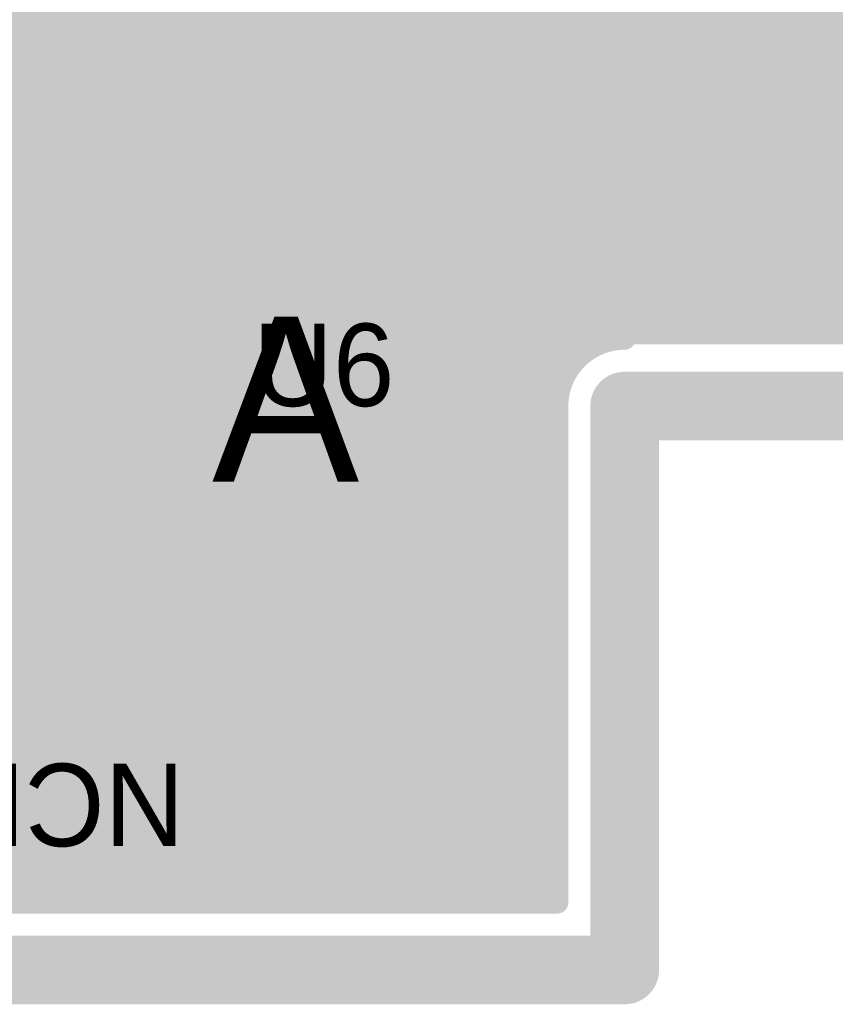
# Model space of a CAD drawing. Extents: x 7.17 to 14.1, y 4 to 11.75.
# Tile 132 of 219: x 10.89 to 11.19, y 5.81 to 6.17. Entities that reach past the tile are written whole.
import ezdxf

# ---------------------------------------------------------------- set-up
doc = ezdxf.new("R2010")
doc.units = 0
doc.layers.get('0').update_dxf_attribs({"linetype": 'CONTINUOUS'})
for name, color, linetype in [('BOTTOMLAYER', 5, 'CONTINUOUS'), ('KEEPOUTLAYER', 6, 'CONTINUOUS'), ('MECHANICAL1', 6, 'CONTINUOUS'), ('MECHANICAL3', 76, 'CONTINUOUS'), ('MECHANICAL5', 56, 'CONTINUOUS'), ('MULTILAYER', 9, 'CONTINUOUS'), ('TOPLAYER', 1, 'CONTINUOUS'), ('TOPOVERLAY', 2, 'CONTINUOUS'), ('TOPPASTE', 8, 'CONTINUOUS'), ('TOPSOLDER', 216, 'CONTINUOUS')]:
    doc.layers.add(name, color=color, linetype=linetype)

# ---------------------------------------------------------------- blocks, each defined once
blk = doc.blocks.new('SOT223_REG_3')
at = {"layer": 'MECHANICAL1', "const_width": 0.01}
for points in [[(-0.04, 0.03), (-0.04, 0.165)], [(0.035, 0.165), (-0.04, 0.165)], [(0.22, 0.03), (-0.04, 0.03)], [(-0.015, 0.03), (-0.015, -0.025)]]:
    blk.add_lwpolyline(points, dxfattribs=at)
at = {"layer": 'MECHANICAL1', "const_width": 0.005}
for points in [[(-0.0425, 0.165, 1), (-0.0375, 0.165, 1)], [(-0.0425, 0.165, 1), (-0.0375, 0.165, 1)], [(-0.0425, 0.03, 1), (-0.0375, 0.03, 1)], [(-0.0425, 0.03, 1), (-0.0375, 0.03, 1)], [(-0.0175, 0.03, 1), (-0.0125, 0.03, 1)]]:
    blk.add_lwpolyline(points, format="xyb", close=True, dxfattribs=at)
at = {"layer": 'TOPLAYER'}
for points in [[(0.18, 0.25), (0, 0.25), (0.18, 0.16), (0, 0.16)], [(0.0275, -0.045), (0.0275, 0.045), (-0.0275, -0.045), (-0.0275, 0.045)]]:
    blk.add_solid(points, dxfattribs=at)
at = {"layer": 'TOPOVERLAY', "const_width": 0.01}
for points in [[(-0.055, 0.26), (-0.055, -0.055)], [(0.085, 0.26), (-0.055, 0.26)]]:
    blk.add_lwpolyline(points, dxfattribs=at)
at = {"layer": 'TOPOVERLAY', "const_width": 0.005}
blk.add_lwpolyline([(-0.0575, 0.26, 1), (-0.0525, 0.26, 1)], format="xyb", close=True, dxfattribs=at)
blk.add_lwpolyline([(-0.0575, 0.26, 1), (-0.0525, 0.26, 1)], format="xyb", close=True, dxfattribs=at)
at = {"layer": 'TOPPASTE'}
for points in [[(0.18, 0.25), (0, 0.25), (0.18, 0.16), (0, 0.16)], [(0.0275, -0.045), (0.0275, 0.045), (-0.0275, -0.045), (-0.0275, 0.045)]]:
    blk.add_solid(points, dxfattribs=at)
at = {"layer": 'TOPSOLDER'}
for points in [[(0.184, 0.254), (-0.004, 0.254), (0.184, 0.156), (-0.004, 0.156)], [(0.0315, -0.049), (0.0315, 0.049), (-0.0315, -0.049), (-0.0315, 0.049)]]:
    blk.add_solid(points, dxfattribs=at)
blk = doc.blocks.new('BRIDGE_53')
at = {"layer": 'MECHANICAL1', "const_width": 0.01}
for points in [[(0.01622, -0.045), (0.01622, 0.145)], [(0.050906, -0.02), (0.075906, -0.02)], [(0.01622, -0.045), (0.23122, -0.045)]]:
    blk.add_lwpolyline(points, dxfattribs=at)
at = {"layer": 'MECHANICAL1', "const_width": 0.005}
for points in [[(0.048406, -0.02, 1), (0.053406, -0.02, 1)], [(0.073406, -0.02, 1), (0.078406, -0.02, 1)], [(0.013721, -0.045, 1), (0.018721, -0.045, 1)], [(0.013721, -0.045, 1), (0.018721, -0.045, 1)]]:
    blk.add_lwpolyline(points, format="xyb", close=True, dxfattribs=at)
at = {"layer": 'TOPOVERLAY', "const_width": 0.01}
for points in [[(-0.05378, -0.06), (-0.05378, 0.16)], [(0.050905, -0.02), (0.075906, -0.02)], [(-0.05378, -0.06), (0.301221, -0.06)]]:
    blk.add_lwpolyline(points, dxfattribs=at)
at = {"layer": 'TOPOVERLAY', "const_width": 0.005}
for points in [[(0.048405, -0.02, 1), (0.053406, -0.02, 1)], [(0.073405, -0.02, 1), (0.078406, -0.02, 1)], [(-0.05628, -0.06, 1), (-0.051279, -0.06, 1)], [(-0.05628, -0.06, 1), (-0.051279, -0.06, 1)]]:
    blk.add_lwpolyline(points, format="xyb", close=True, dxfattribs=at)

msp = doc.modelspace()

# ---------------------------------------------------------------- linework, layer by layer
at = {"layer": 'BOTTOMLAYER', "const_width": 0.008}
for points in [[(10.194904, 7.164588), (11.307992, 6.0515)], [(10.194904, 7.157517), (11.300921, 6.0515)], [(10.194904, 7.150446), (11.29385, 6.0515)], [(10.194904, 7.143375), (11.286779, 6.0515)], [(10.194904, 7.136304), (11.279708, 6.0515)], [(10.194904, 7.129233), (11.272637, 6.0515)], [(10.194904, 7.122162), (11.265566, 6.0515)], [(10.194904, 7.11509), (11.258494, 6.0515)], [(10.194904, 7.108019), (11.251423, 6.0515)], [(10.194904, 7.100948), (11.244352, 6.0515)], [(10.194904, 7.093877), (11.237281, 6.0515)], [(10.194904, 7.086806), (11.23021, 6.0515)], [(10.194904, 7.079735), (11.223139, 6.0515)], [(10.194904, 7.072664), (11.216068, 6.0515)], [(10.194904, 7.065593), (11.208997, 6.0515)], [(10.569989, 5.8465), (11.610284, 6.886795)], [(10.57706, 5.8465), (11.617355, 6.886795)], [(10.584131, 5.8465), (11.624426, 6.886795)], [(10.591202, 5.8465), (11.595943, 6.851241)], [(10.598273, 5.8465), (11.591906, 6.840133)], [(10.605344, 5.8465), (11.590923, 6.832078)], [(10.612415, 5.8465), (11.591245, 6.825329)], [(10.619486, 5.8465), (11.592401, 6.819415)], [(10.626558, 5.8465), (11.594184, 6.814126)], [(10.633629, 5.8465), (11.596482, 6.809353)], [(10.6407, 5.8465), (11.599234, 6.805034)], [(10.647771, 5.8465), (11.602405, 6.801134)], [(10.654842, 5.8465), (11.60598, 6.797638)], [(10.661913, 5.8465), (11.609961, 6.794548)], [(10.668984, 5.8465), (11.614366, 6.791882)], [(10.676055, 5.8465), (11.619235, 6.78968)], [(10.683126, 5.8465), (11.624636, 6.78801)], [(10.690197, 5.8465), (11.597241, 6.753543)], [(10.697268, 5.8465), (11.592212, 6.741443)], [(10.70434, 5.8465), (11.590966, 6.733126)], [(10.711411, 5.8465), (11.591141, 6.726231)], [(10.718482, 5.8465), (11.592195, 6.720214)], [(10.725553, 5.8465), (11.593897, 6.714844)], [(10.732624, 5.8465), (11.596127, 6.710003)], [(10.739695, 5.8465), (11.598817, 6.705622)], [(10.746766, 5.8465), (11.601929, 6.701663)], [(10.753837, 5.8465), (11.605448, 6.69811)], [(10.760908, 5.8465), (11.60937, 6.694962)], [(10.767979, 5.8465), (11.613714, 6.692234)], [(10.775051, 5.8465), (11.618513, 6.689962)], [(10.782122, 5.8465), (11.623833, 6.688211)], [(10.789193, 5.8465), (11.599194, 6.656501)], [(10.796264, 5.8465), (11.592577, 6.642813)], [(10.803335, 5.8465), (11.591036, 6.634201)], [(10.810406, 5.8465), (11.591055, 6.627149)], [(10.817477, 5.8465), (11.592002, 6.621025)], [(10.824548, 5.8465), (11.593621, 6.615573)], [(10.831619, 5.8465), (11.595781, 6.610661)], [(10.838691, 5.8465), (11.598408, 6.606218)], [(10.702418, 6.551008), (11.201926, 6.0515)], [(10.704339, 6.542015), (11.194855, 6.0515)], [(10.704042, 6.535241), (11.187784, 6.0515)], [(10.702631, 6.529581), (11.180712, 6.0515)], [(10.70044, 6.524702), (11.173641, 6.0515)], [(10.697611, 6.52046), (11.16657, 6.0515)], [(10.694205, 6.516794), (11.159499, 6.0515)], [(10.690233, 6.513695), (11.152428, 6.0515)], [(10.685659, 6.511198), (11.145357, 6.0515)], [(10.845762, 5.8465), (11.462965, 6.463704)], [(10.335733, 6.451), (10.940233, 5.8465)], [(10.342804, 6.451), (10.947304, 5.8465)], [(10.349875, 6.451), (10.954375, 5.8465)], [(10.356946, 6.451), (10.961446, 5.8465)], [(10.364017, 6.451), (10.968518, 5.8465)], [(10.371089, 6.451), (10.975589, 5.8465)], [(10.37816, 6.451), (10.98266, 5.8465)], [(10.385231, 6.451), (10.989731, 5.8465)], [(10.392302, 6.451), (10.996802, 5.8465)], [(10.399373, 6.451), (11.003873, 5.8465)], [(10.406444, 6.451), (11.010944, 5.8465)], [(10.413515, 6.451), (11.018015, 5.8465)], [(10.420586, 6.451), (11.025086, 5.8465)], [(10.427657, 6.451), (11.032157, 5.8465)], [(10.434729, 6.451), (11.039229, 5.8465)], [(10.4418, 6.451), (11.0463, 5.8465)], [(10.448871, 6.451), (11.053371, 5.8465)], [(10.455942, 6.451), (11.060442, 5.8465)], [(10.463013, 6.451), (11.067513, 5.8465)], [(10.470084, 6.451), (11.074584, 5.8465)], [(10.477155, 6.451), (11.081655, 5.8465)], [(10.484226, 6.451), (11.083404, 5.851822)], [(10.491297, 6.451), (11.083404, 5.858893)], [(10.498368, 6.451), (11.083404, 5.865964)], [(10.505439, 6.451), (11.083404, 5.873036)], [(10.512511, 6.451), (11.083404, 5.880107)], [(10.519582, 6.451), (11.083404, 5.887178)], [(10.526653, 6.451), (11.083404, 5.894249)], [(10.852833, 5.8465), (11.459421, 6.453088)], [(10.741686, 6.4481), (11.138286, 6.0515)], [(10.859904, 5.8465), (11.458109, 6.444705)], [(10.746292, 6.436423), (11.131215, 6.0515)], [(10.866975, 5.8465), (11.45795, 6.437475)], [(10.874046, 5.8465), (11.458561, 6.431015)], [(10.746882, 6.428762), (11.124144, 6.0515)], [(10.746068, 6.422505), (11.117073, 6.0515)], [(10.881117, 5.8465), (11.459754, 6.425137)], [(10.888188, 5.8465), (11.46142, 6.419732)], [(10.744373, 6.417128), (11.110001, 6.0515)], [(10.742008, 6.412422), (11.103673, 6.050757)], [(11.096783, 6.048024), (11.463492, 6.414733)], [(10.73907, 6.408289), (11.098458, 6.048901)], [(11.107191, 6.051361), (11.465925, 6.410094)], [(10.735602, 6.404686), (11.094052, 6.046236)], [(11.114401, 6.0515), (11.46869, 6.405789)], [(10.731609, 6.401608), (11.090341, 6.042876)], [(11.121473, 6.0515), (11.47177, 6.401797)], [(10.586891, 6.397833), (11.083404, 5.90132)], [(10.721871, 6.397204), (11.085005, 6.03407)], [(10.727059, 6.399087), (11.087305, 6.03884)], [(11.128544, 6.0515), (11.475152, 6.398109)], [(10.595725, 6.39607), (11.083404, 5.908391)], [(10.602866, 6.396), (11.083404, 5.915462)], [(10.609937, 6.396), (11.083404, 5.922533)], [(10.617008, 6.396), (11.083404, 5.929604)], [(10.624079, 6.396), (11.083404, 5.936675)], [(10.631151, 6.396), (11.083404, 5.943746)], [(10.638222, 6.396), (11.083404, 5.950818)], [(10.645293, 6.396), (11.083404, 5.957889)], [(10.652364, 6.396), (11.083404, 5.96496)], [(10.659435, 6.396), (11.083404, 5.972031)], [(10.666506, 6.396), (11.083404, 5.979102)], [(10.673577, 6.396), (11.083404, 5.986173)], [(10.680648, 6.396), (11.083404, 5.993244)], [(10.687719, 6.396), (11.083404, 6.000315)], [(10.69479, 6.396), (11.083404, 6.007386)], [(10.701861, 6.396), (11.083404, 6.014457)], [(10.708933, 6.396), (11.083404, 6.021529)], [(10.715874, 6.39613), (11.083621, 6.028383)], [(11.135615, 6.0515), (11.478835, 6.39472)], [(11.142686, 6.0515), (11.482821, 6.391635)], [(11.149757, 6.0515), (11.487121, 6.388864)], [(11.156828, 6.0515), (11.491753, 6.386425)], [(11.163899, 6.0515), (11.496745, 6.384346)], [(11.17097, 6.0515), (11.502142, 6.382672)], [(11.178041, 6.0515), (11.508011, 6.381469)], [(11.185113, 6.0515), (11.514458, 6.380846)], [(10.422043, 6.357619), (10.933162, 5.8465)], [(10.43367, 6.338921), (10.926091, 5.8465)], [(10.44014, 6.32538), (10.91902, 5.8465)], [(10.444501, 6.313948), (10.911949, 5.8465)], [(10.447605, 6.303773), (10.904878, 5.8465)], [(10.449841, 6.294465), (10.897806, 5.8465)], [(10.451425, 6.285811), (10.890735, 5.8465)], [(11.109904, 6.0515), (11.469904, 6.0515)], [(10.895259, 5.8465), (11.08688, 6.038121)], [(10.90233, 5.8465), (11.083543, 6.027713)], [(11.083404, 5.8465), (11.083404, 6.025)], [(10.909401, 5.8465), (11.083404, 6.020503)], [(10.916473, 5.8465), (11.083404, 6.013431)], [(10.923544, 5.8465), (11.083404, 6.00636)], [(10.930615, 5.8465), (11.083404, 5.999289)], [(10.937686, 5.8465), (11.083404, 5.992218)], [(10.944757, 5.8465), (11.083404, 5.985147)], [(10.951828, 5.8465), (11.083404, 5.978076)], [(10.958899, 5.8465), (11.083404, 5.971005)], [(10.96597, 5.8465), (11.083404, 5.963934)], [(10.973041, 5.8465), (11.083404, 5.956863)], [(10.980113, 5.8465), (11.083404, 5.949791)], [(10.987184, 5.8465), (11.083404, 5.94272)], [(10.994255, 5.8465), (11.083404, 5.935649)], [(11.001326, 5.8465), (11.083404, 5.928578)], [(11.008397, 5.8465), (11.083404, 5.921507)], [(11.015468, 5.8465), (11.083404, 5.914436)], [(11.022539, 5.8465), (11.083404, 5.907365)], [(11.02961, 5.8465), (11.083404, 5.900294)], [(11.036681, 5.8465), (11.083404, 5.893223)], [(11.043752, 5.8465), (11.083404, 5.886152)], [(11.050823, 5.8465), (11.083404, 5.87908)], [(11.057895, 5.8465), (11.083404, 5.872009)], [(11.064966, 5.8465), (11.083404, 5.864938)], [(11.072037, 5.8465), (11.083404, 5.857867)], [(11.079108, 5.8465), (11.083404, 5.850796)], [(9.215188, 5.8465), (11.083404, 5.8465)]]:
    msp.add_lwpolyline(points, dxfattribs=at)
msp.add_lwpolyline([(11.083404, 6.025, -0.414214), (11.109904, 6.0515)], format="xyb", dxfattribs=at)
msp.add_lwpolyline([(11.083404, 6.025, -0.414214), (11.109904, 6.0515)], format="xyb", dxfattribs=at)
at = {"layer": 'BOTTOMLAYER', "const_width": 0.004}
for points in [[(11.101673, 6.050757, 1), (11.105673, 6.050757, 1)], [(11.105191, 6.051361, 1), (11.109191, 6.051361, 1)], [(11.107904, 6.0515, 1), (11.111904, 6.0515, 1)], [(11.107904, 6.0515, 1), (11.111904, 6.0515, 1)], [(11.107904, 6.0515, 1), (11.111904, 6.0515, 1)], [(11.108001, 6.0515, 1), (11.112001, 6.0515, 1)], [(11.112402, 6.0515, 1), (11.116402, 6.0515, 1)], [(11.115073, 6.0515, 1), (11.119072, 6.0515, 1)], [(11.119473, 6.0515, 1), (11.123473, 6.0515, 1)], [(11.122144, 6.0515, 1), (11.126144, 6.0515, 1)], [(11.126544, 6.0515, 1), (11.130544, 6.0515, 1)], [(11.129215, 6.0515, 1), (11.133215, 6.0515, 1)], [(11.133615, 6.0515, 1), (11.137615, 6.0515, 1)], [(11.136286, 6.0515, 1), (11.140286, 6.0515, 1)], [(11.140686, 6.0515, 1), (11.144686, 6.0515, 1)], [(11.143357, 6.0515, 1), (11.147357, 6.0515, 1)], [(11.147757, 6.0515, 1), (11.151757, 6.0515, 1)], [(11.150428, 6.0515, 1), (11.154428, 6.0515, 1)], [(11.154828, 6.0515, 1), (11.158828, 6.0515, 1)], [(11.157499, 6.0515, 1), (11.161499, 6.0515, 1)], [(11.161899, 6.0515, 1), (11.165899, 6.0515, 1)], [(11.16457, 6.0515, 1), (11.16857, 6.0515, 1)], [(11.16897, 6.0515, 1), (11.17297, 6.0515, 1)], [(11.171641, 6.0515, 1), (11.175641, 6.0515, 1)], [(11.176041, 6.0515, 1), (11.180041, 6.0515, 1)], [(11.178712, 6.0515, 1), (11.182712, 6.0515, 1)], [(11.183113, 6.0515, 1), (11.187112, 6.0515, 1)], [(11.185783, 6.0515, 1), (11.189784, 6.0515, 1)], [(11.092052, 6.046236, 1), (11.096052, 6.046236, 1)], [(11.094783, 6.048024, 1), (11.098783, 6.048024, 1)], [(11.096458, 6.048901, 1), (11.100458, 6.048901, 1)], [(11.088341, 6.042876, 1), (11.092341, 6.042876, 1)], [(11.08488, 6.038121, 1), (11.08888, 6.038121, 1)], [(11.085306, 6.03884, 1), (11.089306, 6.03884, 1)], [(11.083005, 6.03407, 1), (11.087005, 6.03407, 1)], [(11.081621, 6.028383, 1), (11.085621, 6.028383, 1)], [(11.081404, 6.025, 1), (11.085404, 6.025, 1)], [(11.081404, 6.025, 1), (11.085404, 6.025, 1)], [(11.081404, 6.025, 1), (11.085404, 6.025, 1)], [(11.081543, 6.027713, 1), (11.085543, 6.027713, 1)], [(11.081404, 6.021529, 1), (11.085404, 6.021529, 1)], [(11.081404, 6.020503, 1), (11.085404, 6.020503, 1)], [(11.081404, 6.014457, 1), (11.085404, 6.014457, 1)], [(11.081404, 6.013431, 1), (11.085404, 6.013431, 1)], [(11.081404, 6.007386, 1), (11.085404, 6.007386, 1)], [(11.081404, 6.00636, 1), (11.085404, 6.00636, 1)], [(11.081404, 6.000315, 1), (11.085404, 6.000315, 1)], [(11.081404, 5.999289, 1), (11.085404, 5.999289, 1)], [(11.081404, 5.993244, 1), (11.085404, 5.993244, 1)], [(11.081404, 5.992218, 1), (11.085404, 5.992218, 1)], [(11.081404, 5.986173, 1), (11.085404, 5.986173, 1)], [(11.081404, 5.985147, 1), (11.085404, 5.985147, 1)], [(11.081404, 5.979102, 1), (11.085404, 5.979102, 1)], [(11.081404, 5.978076, 1), (11.085404, 5.978076, 1)], [(11.081404, 5.972031, 1), (11.085404, 5.972031, 1)], [(11.081404, 5.971005, 1), (11.085404, 5.971005, 1)], [(11.081404, 5.96496, 1), (11.085404, 5.96496, 1)], [(11.081404, 5.963934, 1), (11.085404, 5.963934, 1)], [(11.081404, 5.957889, 1), (11.085404, 5.957889, 1)], [(11.081404, 5.956863, 1), (11.085404, 5.956863, 1)], [(11.081404, 5.950818, 1), (11.085404, 5.950818, 1)], [(11.081404, 5.949791, 1), (11.085404, 5.949791, 1)], [(11.081404, 5.943746, 1), (11.085404, 5.943746, 1)], [(11.081404, 5.94272, 1), (11.085404, 5.94272, 1)], [(11.081404, 5.936675, 1), (11.085404, 5.936675, 1)], [(11.081404, 5.935649, 1), (11.085404, 5.935649, 1)], [(11.081404, 5.929604, 1), (11.085404, 5.929604, 1)], [(11.081404, 5.928578, 1), (11.085404, 5.928578, 1)], [(11.081404, 5.922533, 1), (11.085404, 5.922533, 1)], [(11.081404, 5.921507, 1), (11.085404, 5.921507, 1)], [(11.081404, 5.915462, 1), (11.085404, 5.915462, 1)], [(11.081404, 5.914436, 1), (11.085404, 5.914436, 1)], [(11.081404, 5.908391, 1), (11.085404, 5.908391, 1)], [(11.081404, 5.907365, 1), (11.085404, 5.907365, 1)], [(11.081404, 5.90132, 1), (11.085404, 5.90132, 1)], [(11.081404, 5.900294, 1), (11.085404, 5.900294, 1)], [(11.081404, 5.894249, 1), (11.085404, 5.894249, 1)], [(11.081404, 5.893223, 1), (11.085404, 5.893223, 1)], [(11.081404, 5.887178, 1), (11.085404, 5.887178, 1)], [(11.081404, 5.886152, 1), (11.085404, 5.886152, 1)], [(11.081404, 5.880107, 1), (11.085404, 5.880107, 1)], [(11.081404, 5.87908, 1), (11.085404, 5.87908, 1)], [(11.081404, 5.873036, 1), (11.085404, 5.873036, 1)], [(11.081404, 5.872009, 1), (11.085404, 5.872009, 1)], [(11.081404, 5.865964, 1), (11.085404, 5.865964, 1)], [(11.081404, 5.864938, 1), (11.085404, 5.864938, 1)], [(11.081404, 5.858893, 1), (11.085404, 5.858893, 1)], [(11.081404, 5.857867, 1), (11.085404, 5.857867, 1)], [(11.081404, 5.851822, 1), (11.085404, 5.851822, 1)], [(11.081404, 5.850796, 1), (11.085404, 5.850796, 1)], [(10.886188, 5.8465, 1), (10.890188, 5.8465, 1)], [(10.888735, 5.8465, 1), (10.892735, 5.8465, 1)], [(10.893259, 5.8465, 1), (10.897259, 5.8465, 1)], [(10.895807, 5.8465, 1), (10.899807, 5.8465, 1)], [(10.90033, 5.8465, 1), (10.90433, 5.8465, 1)], [(10.902878, 5.8465, 1), (10.906878, 5.8465, 1)], [(10.907402, 5.8465, 1), (10.911402, 5.8465, 1)], [(10.909949, 5.8465, 1), (10.913949, 5.8465, 1)], [(10.914473, 5.8465, 1), (10.918473, 5.8465, 1)], [(10.91702, 5.8465, 1), (10.92102, 5.8465, 1)], [(10.921544, 5.8465, 1), (10.925544, 5.8465, 1)], [(10.924091, 5.8465, 1), (10.928091, 5.8465, 1)], [(10.928615, 5.8465, 1), (10.932615, 5.8465, 1)], [(10.931162, 5.8465, 1), (10.935162, 5.8465, 1)], [(10.935686, 5.8465, 1), (10.939686, 5.8465, 1)], [(10.938233, 5.8465, 1), (10.942233, 5.8465, 1)], [(10.942757, 5.8465, 1), (10.946757, 5.8465, 1)], [(10.945304, 5.8465, 1), (10.949304, 5.8465, 1)], [(10.949828, 5.8465, 1), (10.953828, 5.8465, 1)], [(10.952375, 5.8465, 1), (10.956375, 5.8465, 1)], [(10.956899, 5.8465, 1), (10.960899, 5.8465, 1)], [(10.959446, 5.8465, 1), (10.963446, 5.8465, 1)], [(10.96397, 5.8465, 1), (10.96797, 5.8465, 1)], [(10.966518, 5.8465, 1), (10.970517, 5.8465, 1)], [(10.971041, 5.8465, 1), (10.975041, 5.8465, 1)], [(10.973589, 5.8465, 1), (10.977589, 5.8465, 1)], [(10.978112, 5.8465, 1), (10.982112, 5.8465, 1)], [(10.98066, 5.8465, 1), (10.98466, 5.8465, 1)], [(10.985184, 5.8465, 1), (10.989184, 5.8465, 1)], [(10.987731, 5.8465, 1), (10.991731, 5.8465, 1)], [(10.992255, 5.8465, 1), (10.996255, 5.8465, 1)], [(10.994802, 5.8465, 1), (10.998802, 5.8465, 1)], [(10.999326, 5.8465, 1), (11.003326, 5.8465, 1)], [(11.001873, 5.8465, 1), (11.005873, 5.8465, 1)], [(11.006397, 5.8465, 1), (11.010397, 5.8465, 1)], [(11.008944, 5.8465, 1), (11.012944, 5.8465, 1)], [(11.013468, 5.8465, 1), (11.017468, 5.8465, 1)], [(11.016015, 5.8465, 1), (11.020015, 5.8465, 1)], [(11.020539, 5.8465, 1), (11.024539, 5.8465, 1)], [(11.023086, 5.8465, 1), (11.027086, 5.8465, 1)], [(11.02761, 5.8465, 1), (11.03161, 5.8465, 1)], [(11.030157, 5.8465, 1), (11.034157, 5.8465, 1)], [(11.034681, 5.8465, 1), (11.038681, 5.8465, 1)], [(11.037228, 5.8465, 1), (11.041229, 5.8465, 1)], [(11.041752, 5.8465, 1), (11.045752, 5.8465, 1)], [(11.0443, 5.8465, 1), (11.0483, 5.8465, 1)], [(11.048823, 5.8465, 1), (11.052824, 5.8465, 1)], [(11.051371, 5.8465, 1), (11.055371, 5.8465, 1)], [(11.055895, 5.8465, 1), (11.059895, 5.8465, 1)], [(11.058442, 5.8465, 1), (11.062442, 5.8465, 1)], [(11.062966, 5.8465, 1), (11.066966, 5.8465, 1)], [(11.065513, 5.8465, 1), (11.069513, 5.8465, 1)], [(11.070037, 5.8465, 1), (11.074037, 5.8465, 1)], [(11.072584, 5.8465, 1), (11.076584, 5.8465, 1)], [(11.077108, 5.8465, 1), (11.081108, 5.8465, 1)], [(11.079655, 5.8465, 1), (11.083655, 5.8465, 1)], [(11.081404, 5.8465, 1), (11.085404, 5.8465, 1)], [(11.081404, 5.8465, 1), (11.085404, 5.8465, 1)]]:
    msp.add_lwpolyline(points, format="xyb", close=True, dxfattribs=at)
at = {"layer": 'KEEPOUTLAYER', "const_width": 0.025}
for points in [[(11.109904, 5.82), (11.109904, 6.025)], [(11.109904, 6.025), (11.469904, 6.025)], [(7.179904, 5.82), (11.109904, 5.82)]]:
    msp.add_lwpolyline(points, dxfattribs=at)
at = {"layer": 'KEEPOUTLAYER', "const_width": 0.0125}
for points in [[(11.103654, 6.025, 1), (11.116154, 6.025, 1)], [(11.103654, 6.025, 1), (11.116154, 6.025, 1)], [(11.103654, 5.82, 1), (11.116154, 5.82, 1)], [(11.103654, 5.82, 1), (11.116154, 5.82, 1)]]:
    msp.add_lwpolyline(points, format="xyb", close=True, dxfattribs=at)
at = {"layer": 'MECHANICAL3', "const_width": 0.01}
for points in [[(11.109904, 5.82), (11.109904, 6.025)], [(11.109904, 6.025), (11.469904, 6.025)], [(7.179904, 5.82), (11.109904, 5.82)]]:
    msp.add_lwpolyline(points, dxfattribs=at)
at = {"layer": 'MECHANICAL3', "const_width": 0.005}
for points in [[(11.107404, 6.025, 1), (11.112404, 6.025, 1)], [(11.107404, 6.025, 1), (11.112404, 6.025, 1)], [(11.107404, 5.82, 1), (11.112404, 5.82, 1)], [(11.107404, 5.82, 1), (11.112404, 5.82, 1)]]:
    msp.add_lwpolyline(points, format="xyb", close=True, dxfattribs=at)
at = {"layer": 'MULTILAYER', "const_width": 0.01}
for points in [[(11.109904, 5.82), (11.109904, 6.025)], [(11.109904, 6.025), (11.469904, 6.025)], [(7.179904, 5.82), (11.109904, 5.82)]]:
    msp.add_lwpolyline(points, dxfattribs=at)
at = {"layer": 'MULTILAYER', "const_width": 0.005}
for points in [[(11.107404, 6.025, 1), (11.112404, 6.025, 1)], [(11.107404, 6.025, 1), (11.112404, 6.025, 1)], [(11.107404, 5.82, 1), (11.112404, 5.82, 1)], [(11.107404, 5.82, 1), (11.112404, 5.82, 1)]]:
    msp.add_lwpolyline(points, format="xyb", close=True, dxfattribs=at)
at = {"layer": 'TOPLAYER'}
for points, const_width in [([(11.015, 5.8445), (11.015, 6.465)], 0.008), ([(11.02, 5.8445), (11.02, 6.465)], 0.008), ([(11.025, 5.8445), (11.025, 6.465)], 0.008), ([(11.03, 5.8445), (11.03, 6.465)], 0.008), ([(11.035, 5.8445), (11.035, 6.465)], 0.008), ([(11.039904, 6.13), (11.039904, 6.465)], 0.008), ([(11.01, 5.8445), (11.01, 6.180701)], 0.008), ([(11.005, 5.8445), (11.005, 6.170962)], 0.008), ([(10.999068, 6.165), (11.039904, 6.165)], 0.008), ([(11, 5.8445), (11, 6.165743)], 0.008), ([(10.941404, 6.131), (10.941404, 6.161)], 0.008), ([(10.941404, 6.161), (10.967606, 6.161)], 0.008), ([(10.945, 5.8445), (10.945, 6.161)], 0.008), ([(10.95, 5.8445), (10.95, 6.161)], 0.008), ([(10.955, 5.8445), (10.955, 6.161)], 0.008), ([(10.96, 5.8445), (10.96, 6.161)], 0.008), ([(10.965, 5.8445), (10.965, 6.161)], 0.008), ([(10.995, 5.8445), (10.995, 6.162353)], 0.008), ([(10.941404, 6.16), (10.970299, 6.16)], 0.008), ([(10.97, 5.8445), (10.97, 6.160098)], 0.008), ([(10.975, 5.8445), (10.975, 6.158884)], 0.008), ([(10.98, 5.8445), (10.98, 6.1585)], 0.008), ([(10.985, 5.8445), (10.985, 6.158915)], 0.008), ([(10.989509, 6.16), (11.039904, 6.16)], 0.008), ([(10.99, 5.8445), (10.99, 6.160162)], 0.008), ([(10.941404, 6.155), (11.039904, 6.155)], 0.008), ([(10.941404, 6.15), (11.039904, 6.15)], 0.008), ([(10.941404, 6.145), (11.039904, 6.145)], 0.008), ([(10.941404, 6.14), (11.039904, 6.14)], 0.008), ([(10.941404, 6.135), (11.039904, 6.135)], 0.008), ([(10.549904, 6.13), (11.039904, 6.13)], 0.008), ([(10.858404, 6.131), (10.941404, 6.131)], 0.008), ([(10.89, 6.042), (10.89, 6.131)], 0.008), ([(10.895, 6.042), (10.895, 6.131)], 0.008), ([(10.9, 6.042), (10.9, 6.131)], 0.008), ([(10.905, 6.042), (10.905, 6.131)], 0.008), ([(10.91, 6.042), (10.91, 6.131)], 0.008), ([(10.915, 5.8445), (10.915, 6.131)], 0.008), ([(10.92, 5.8445), (10.92, 6.131)], 0.008), ([(10.925, 5.8445), (10.925, 6.131)], 0.008), ([(10.93, 5.8445), (10.93, 6.131)], 0.008), ([(10.935, 5.8445), (10.935, 6.131)], 0.008), ([(10.94, 5.8445), (10.94, 6.131)], 0.008), ([(11.039904, 6.13), (11.109904, 6.13)], 0.008), ([(11.04, 5.8445), (11.04, 6.13)], 0.008), ([(11.045, 5.8445), (11.045, 6.13)], 0.008), ([(11.05, 5.8445), (11.05, 6.13)], 0.008), ([(11.055, 5.8445), (11.055, 6.13)], 0.008), ([(11.06, 5.8445), (11.06, 6.13)], 0.008), ([(11.065, 5.8445), (11.065, 6.13)], 0.008), ([(11.07, 5.8445), (11.07, 6.13)], 0.008), ([(11.075, 5.8445), (11.075, 6.13)], 0.008), ([(11.08, 5.8445), (11.08, 6.13)], 0.008), ([(11.085, 5.8445), (11.085, 6.13)], 0.008), ([(11.09, 6.039286), (11.09, 6.13)], 0.008), ([(11.095, 6.044445), (11.095, 6.13)], 0.008), ([(11.1, 6.047409), (11.1, 6.13)], 0.008), ([(11.105, 6.049004), (11.105, 6.13)], 0.008), ([(11.109904, 6.0495), (11.109904, 6.13)], 0.008), ([(10.549904, 6.125), (11.109904, 6.125)], 0.008), ([(10.549904, 6.12), (11.109904, 6.12)], 0.008), ([(10.549904, 6.115), (11.109904, 6.115)], 0.008), ([(10.549904, 6.11), (11.109904, 6.11)], 0.008), ([(10.549904, 6.105), (11.109904, 6.105)], 0.008), ([(10.549904, 6.1), (11.109904, 6.1)], 0.008), ([(10.549904, 6.095), (11.109904, 6.095)], 0.008), ([(10.549904, 6.09), (11.109904, 6.09)], 0.008), ([(10.549904, 6.085), (11.109904, 6.085)], 0.008), ([(10.549904, 6.08), (11.109904, 6.08)], 0.008), ([(10.549904, 6.075), (11.109904, 6.075)], 0.008), ([(10.549904, 6.07), (11.109904, 6.07)], 0.008), ([(10.549904, 6.065), (11.109904, 6.065)], 0.008), ([(10.549904, 6.06), (11.109904, 6.06)], 0.008), ([(10.549904, 6.055), (11.109904, 6.055)], 0.008), ([(10.549904, 6.05), (11.109904, 6.05)], 0.008), ([(10.549904, 6.045), (11.095753, 6.045)], 0.008), ([(10.707904, 6.042), (10.911904, 6.042)], 0.008), ([(10.911904, 5.928), (10.911904, 6.042)], 0.008), ([(10.911904, 6.04), (11.090533, 6.04)], 0.008), ([(10.911904, 6.035), (11.087538, 6.035)], 0.008), ([(10.911904, 6.03), (11.08592, 6.03)], 0.008), ([(10.911904, 6.025), (11.085404, 6.025)], 0.008), ([(11.085404, 5.8445), (11.085404, 6.025)], 0.008), ([(10.911904, 6.02), (11.085404, 6.02)], 0.008), ([(10.911904, 6.015), (11.085404, 6.015)], 0.008), ([(10.911904, 6.01), (11.085404, 6.01)], 0.008), ([(10.911904, 6.005), (11.085404, 6.005)], 0.008), ([(10.911904, 6), (11.085404, 6)], 0.008), ([(10.809904, 5.985), (10.907904, 5.985)], 0.025), ([(10.911904, 5.995), (11.085404, 5.995)], 0.008), ([(10.911904, 5.99), (11.085404, 5.99)], 0.008), ([(10.911904, 5.985), (11.085404, 5.985)], 0.008), ([(10.911904, 5.98), (11.085404, 5.98)], 0.008), ([(10.911904, 5.975), (11.085404, 5.975)], 0.008), ([(10.911904, 5.97), (11.085404, 5.97)], 0.008), ([(10.911904, 5.965), (11.085404, 5.965)], 0.008), ([(10.911904, 5.96), (11.085404, 5.96)], 0.008), ([(10.911904, 5.955), (11.085404, 5.955)], 0.008), ([(10.911904, 5.95), (11.085404, 5.95)], 0.008), ([(10.911904, 5.945), (11.085404, 5.945)], 0.008), ([(10.911904, 5.94), (11.085404, 5.94)], 0.008), ([(10.911904, 5.935), (11.085404, 5.935)], 0.008), ([(10.911904, 5.93), (11.085404, 5.93)], 0.008), ([(10.549904, 5.925), (11.085404, 5.925)], 0.008), ([(10.707904, 5.928), (10.911904, 5.928)], 0.008), ([(10.89, 5.8445), (10.89, 5.928)], 0.008), ([(10.895, 5.8445), (10.895, 5.928)], 0.008), ([(10.9, 5.8445), (10.9, 5.928)], 0.008), ([(10.905, 5.8445), (10.905, 5.928)], 0.008), ([(10.91, 5.8445), (10.91, 5.928)], 0.008), ([(10.549904, 5.92), (11.085404, 5.92)], 0.008), ([(10.549904, 5.915), (11.085404, 5.915)], 0.008), ([(10.549904, 5.91), (11.085404, 5.91)], 0.008), ([(10.549904, 5.905), (11.085404, 5.905)], 0.008), ([(10.549904, 5.9), (11.085404, 5.9)], 0.008), ([(10.549904, 5.895), (11.085404, 5.895)], 0.008), ([(10.549904, 5.89), (11.085404, 5.89)], 0.008), ([(10.549904, 5.885), (11.085404, 5.885)], 0.008), ([(10.549904, 5.88), (11.085404, 5.88)], 0.008), ([(10.549904, 5.875), (11.085404, 5.875)], 0.008), ([(10.549904, 5.87), (11.085404, 5.87)], 0.008), ([(10.549904, 5.865), (11.085404, 5.865)], 0.008), ([(10.549904, 5.86), (11.085404, 5.86)], 0.008), ([(10.549904, 5.855), (11.085404, 5.855)], 0.008), ([(10.549904, 5.85), (11.085404, 5.85)], 0.008), ([(10.549904, 5.845), (11.085404, 5.845)], 0.008), ([(10.549904, 5.8445), (11.085404, 5.8445)], 0.008)]:
    msp.add_lwpolyline(points, dxfattribs=dict(at, const_width=const_width))
at = {"layer": 'TOPLAYER', "const_width": 0.008}
for points in [[(11.011404, 6.19, -0.537212), (10.967606, 6.161)], [(11.085404, 6.025, -0.414214), (11.109904, 6.0495)], [(11.085404, 6.025, -0.414214), (11.109904, 6.0495)]]:
    msp.add_lwpolyline(points, format="xyb", dxfattribs=at)
at = {"layer": 'TOPLAYER'}
for points, const_width in [([(10.997068, 6.165, 1), (11.001068, 6.165, 1)], 0.004), ([(10.998, 6.165743, 1), (11.002, 6.165743, 1)], 0.004), ([(11.037904, 6.165, 1), (11.041904, 6.165, 1)], 0.004), ([(10.939404, 6.161, 1), (10.943404, 6.161, 1)], 0.004), ([(10.939404, 6.161, 1), (10.943404, 6.161, 1)], 0.004), ([(10.943, 6.161, 1), (10.947, 6.161, 1)], 0.004), ([(10.948, 6.161, 1), (10.952, 6.161, 1)], 0.004), ([(10.953, 6.161, 1), (10.957, 6.161, 1)], 0.004), ([(10.958, 6.161, 1), (10.962, 6.161, 1)], 0.004), ([(10.963, 6.161, 1), (10.967, 6.161, 1)], 0.004), ([(10.965606, 6.161, 1), (10.969606, 6.161, 1)], 0.004), ([(10.965606, 6.161, 1), (10.969606, 6.161, 1)], 0.004), ([(10.993, 6.162353, 1), (10.997, 6.162353, 1)], 0.004), ([(10.939404, 6.16, 1), (10.943404, 6.16, 1)], 0.004), ([(10.968, 6.160098, 1), (10.972, 6.160098, 1)], 0.004), ([(10.968299, 6.16, 1), (10.972299, 6.16, 1)], 0.004), ([(10.973, 6.158884, 1), (10.977, 6.158884, 1)], 0.004), ([(10.978, 6.1585, 1), (10.982, 6.1585, 1)], 0.004), ([(10.983, 6.158915, 1), (10.987, 6.158915, 1)], 0.004), ([(10.987509, 6.16, 1), (10.991509, 6.16, 1)], 0.004), ([(10.988, 6.160162, 1), (10.992, 6.160162, 1)], 0.004), ([(11.037904, 6.16, 1), (11.041904, 6.16, 1)], 0.004), ([(10.939404, 6.155, 1), (10.943404, 6.155, 1)], 0.004), ([(11.037904, 6.155, 1), (11.041904, 6.155, 1)], 0.004), ([(10.939404, 6.15, 1), (10.943404, 6.15, 1)], 0.004), ([(11.037904, 6.15, 1), (11.041904, 6.15, 1)], 0.004), ([(10.939404, 6.145, 1), (10.943404, 6.145, 1)], 0.004), ([(11.037904, 6.145, 1), (11.041904, 6.145, 1)], 0.004), ([(10.939404, 6.14, 1), (10.943404, 6.14, 1)], 0.004), ([(11.037904, 6.14, 1), (11.041904, 6.14, 1)], 0.004), ([(10.939404, 6.135, 1), (10.943404, 6.135, 1)], 0.004), ([(11.037904, 6.135, 1), (11.041904, 6.135, 1)], 0.004), ([(10.888, 6.131, 1), (10.892, 6.131, 1)], 0.004), ([(10.893, 6.131, 1), (10.897, 6.131, 1)], 0.004), ([(10.898, 6.131, 1), (10.902, 6.131, 1)], 0.004), ([(10.903, 6.131, 1), (10.907, 6.131, 1)], 0.004), ([(10.908, 6.131, 1), (10.912, 6.131, 1)], 0.004), ([(10.913, 6.131, 1), (10.917, 6.131, 1)], 0.004), ([(10.918, 6.131, 1), (10.922, 6.131, 1)], 0.004), ([(10.923, 6.131, 1), (10.927, 6.131, 1)], 0.004), ([(10.928, 6.131, 1), (10.932, 6.131, 1)], 0.004), ([(10.933, 6.131, 1), (10.937, 6.131, 1)], 0.004), ([(10.938, 6.131, 1), (10.942, 6.131, 1)], 0.004), ([(10.939404, 6.131, 1), (10.943404, 6.131, 1)], 0.004), ([(10.939404, 6.131, 1), (10.943404, 6.131, 1)], 0.004), ([(11.037904, 6.13, 1), (11.041904, 6.13, 1)], 0.004), ([(11.037904, 6.13, 1), (11.041904, 6.13, 1)], 0.004), ([(11.037904, 6.13, 1), (11.041904, 6.13, 1)], 0.004), ([(11.038, 6.13, 1), (11.042, 6.13, 1)], 0.004), ([(11.043, 6.13, 1), (11.047, 6.13, 1)], 0.004), ([(11.048, 6.13, 1), (11.052, 6.13, 1)], 0.004), ([(11.053, 6.13, 1), (11.057, 6.13, 1)], 0.004), ([(11.058, 6.13, 1), (11.062, 6.13, 1)], 0.004), ([(11.063, 6.13, 1), (11.067, 6.13, 1)], 0.004), ([(11.068, 6.13, 1), (11.072, 6.13, 1)], 0.004), ([(11.073, 6.13, 1), (11.077, 6.13, 1)], 0.004), ([(11.078, 6.13, 1), (11.082, 6.13, 1)], 0.004), ([(11.083, 6.13, 1), (11.087, 6.13, 1)], 0.004), ([(11.088, 6.13, 1), (11.092, 6.13, 1)], 0.004), ([(11.093, 6.13, 1), (11.097, 6.13, 1)], 0.004), ([(11.098, 6.13, 1), (11.102, 6.13, 1)], 0.004), ([(11.103, 6.13, 1), (11.107, 6.13, 1)], 0.004), ([(11.107904, 6.13, 1), (11.111904, 6.13, 1)], 0.004), ([(11.107904, 6.13, 1), (11.111904, 6.13, 1)], 0.004), ([(11.107904, 6.125, 1), (11.111904, 6.125, 1)], 0.004), ([(11.107904, 6.12, 1), (11.111904, 6.12, 1)], 0.004), ([(11.107904, 6.115, 1), (11.111904, 6.115, 1)], 0.004), ([(11.107904, 6.11, 1), (11.111904, 6.11, 1)], 0.004), ([(11.107904, 6.105, 1), (11.111904, 6.105, 1)], 0.004), ([(11.107904, 6.1, 1), (11.111904, 6.1, 1)], 0.004), ([(11.107904, 6.095, 1), (11.111904, 6.095, 1)], 0.004), ([(11.107904, 6.09, 1), (11.111904, 6.09, 1)], 0.004), ([(11.107904, 6.085, 1), (11.111904, 6.085, 1)], 0.004), ([(11.107904, 6.08, 1), (11.111904, 6.08, 1)], 0.004), ([(11.107904, 6.075, 1), (11.111904, 6.075, 1)], 0.004), ([(11.107904, 6.07, 1), (11.111904, 6.07, 1)], 0.004), ([(11.107904, 6.065, 1), (11.111904, 6.065, 1)], 0.004), ([(11.107904, 6.06, 1), (11.111904, 6.06, 1)], 0.004), ([(11.107904, 6.055, 1), (11.111904, 6.055, 1)], 0.004), ([(11.107904, 6.05, 1), (11.111904, 6.05, 1)], 0.004), ([(11.098, 6.047409, 1), (11.102, 6.047409, 1)], 0.004), ([(11.103, 6.049004, 1), (11.107, 6.049004, 1)], 0.004), ([(11.107904, 6.0495, 1), (11.111904, 6.0495, 1)], 0.004), ([(11.107904, 6.0495, 1), (11.111904, 6.0495, 1)], 0.004), ([(11.107904, 6.0495, 1), (11.111904, 6.0495, 1)], 0.004), ([(11.093, 6.044445, 1), (11.097, 6.044445, 1)], 0.004), ([(11.093753, 6.045, 1), (11.097753, 6.045, 1)], 0.004), ([(10.888, 6.042, 1), (10.892, 6.042, 1)], 0.004), ([(10.893, 6.042, 1), (10.897, 6.042, 1)], 0.004), ([(10.898, 6.042, 1), (10.902, 6.042, 1)], 0.004), ([(10.903, 6.042, 1), (10.907, 6.042, 1)], 0.004), ([(10.908, 6.042, 1), (10.912, 6.042, 1)], 0.004), ([(10.909904, 6.042, 1), (10.913904, 6.042, 1)], 0.004), ([(10.909904, 6.042, 1), (10.913904, 6.042, 1)], 0.004), ([(10.909904, 6.04, 1), (10.913904, 6.04, 1)], 0.004), ([(11.088, 6.039286, 1), (11.092, 6.039286, 1)], 0.004), ([(11.088533, 6.04, 1), (11.092533, 6.04, 1)], 0.004), ([(10.909904, 6.035, 1), (10.913904, 6.035, 1)], 0.004), ([(11.085538, 6.035, 1), (11.089538, 6.035, 1)], 0.004), ([(10.909904, 6.03, 1), (10.913904, 6.03, 1)], 0.004), ([(11.08392, 6.03, 1), (11.08792, 6.03, 1)], 0.004), ([(10.909904, 6.025, 1), (10.913904, 6.025, 1)], 0.004), ([(11.083404, 6.025, 1), (11.087404, 6.025, 1)], 0.004), ([(11.083404, 6.025, 1), (11.087404, 6.025, 1)], 0.004), ([(11.083404, 6.025, 1), (11.087404, 6.025, 1)], 0.004), ([(11.083404, 6.025, 1), (11.087404, 6.025, 1)], 0.004), ([(10.909904, 6.02, 1), (10.913904, 6.02, 1)], 0.004), ([(11.083404, 6.02, 1), (11.087404, 6.02, 1)], 0.004), ([(10.909904, 6.015, 1), (10.913904, 6.015, 1)], 0.004), ([(11.083404, 6.015, 1), (11.087404, 6.015, 1)], 0.004), ([(10.909904, 6.01, 1), (10.913904, 6.01, 1)], 0.004), ([(11.083404, 6.01, 1), (11.087404, 6.01, 1)], 0.004), ([(10.909904, 6.005, 1), (10.913904, 6.005, 1)], 0.004), ([(11.083404, 6.005, 1), (11.087404, 6.005, 1)], 0.004), ([(10.909904, 6, 1), (10.913904, 6, 1)], 0.004), ([(11.083404, 6, 1), (11.087404, 6, 1)], 0.004), ([(10.901654, 5.985, 1), (10.914154, 5.985, 1)], 0.0125), ([(10.909904, 5.995, 1), (10.913904, 5.995, 1)], 0.004), ([(11.083404, 5.995, 1), (11.087404, 5.995, 1)], 0.004), ([(10.909904, 5.99, 1), (10.913904, 5.99, 1)], 0.004), ([(11.083404, 5.99, 1), (11.087404, 5.99, 1)], 0.004), ([(10.909904, 5.985, 1), (10.913904, 5.985, 1)], 0.004), ([(11.083404, 5.985, 1), (11.087404, 5.985, 1)], 0.004), ([(10.909904, 5.98, 1), (10.913904, 5.98, 1)], 0.004), ([(11.083404, 5.98, 1), (11.087404, 5.98, 1)], 0.004), ([(10.909904, 5.975, 1), (10.913904, 5.975, 1)], 0.004), ([(11.083404, 5.975, 1), (11.087404, 5.975, 1)], 0.004), ([(10.909904, 5.97, 1), (10.913904, 5.97, 1)], 0.004), ([(11.083404, 5.97, 1), (11.087404, 5.97, 1)], 0.004), ([(10.909904, 5.965, 1), (10.913904, 5.965, 1)], 0.004), ([(11.083404, 5.965, 1), (11.087404, 5.965, 1)], 0.004), ([(10.909904, 5.96, 1), (10.913904, 5.96, 1)], 0.004), ([(11.083404, 5.96, 1), (11.087404, 5.96, 1)], 0.004), ([(10.909904, 5.955, 1), (10.913904, 5.955, 1)], 0.004), ([(11.083404, 5.955, 1), (11.087404, 5.955, 1)], 0.004), ([(10.909904, 5.95, 1), (10.913904, 5.95, 1)], 0.004), ([(11.083404, 5.95, 1), (11.087404, 5.95, 1)], 0.004), ([(10.909904, 5.945, 1), (10.913904, 5.945, 1)], 0.004), ([(11.083404, 5.945, 1), (11.087404, 5.945, 1)], 0.004), ([(10.909904, 5.94, 1), (10.913904, 5.94, 1)], 0.004), ([(11.083404, 5.94, 1), (11.087404, 5.94, 1)], 0.004), ([(10.909904, 5.935, 1), (10.913904, 5.935, 1)], 0.004), ([(11.083404, 5.935, 1), (11.087404, 5.935, 1)], 0.004), ([(10.909904, 5.93, 1), (10.913904, 5.93, 1)], 0.004), ([(11.083404, 5.93, 1), (11.087404, 5.93, 1)], 0.004), ([(10.888, 5.928, 1), (10.892, 5.928, 1)], 0.004), ([(10.893, 5.928, 1), (10.897, 5.928, 1)], 0.004), ([(10.898, 5.928, 1), (10.902, 5.928, 1)], 0.004), ([(10.903, 5.928, 1), (10.907, 5.928, 1)], 0.004), ([(10.908, 5.928, 1), (10.912, 5.928, 1)], 0.004), ([(10.909904, 5.928, 1), (10.913904, 5.928, 1)], 0.004), ([(10.909904, 5.928, 1), (10.913904, 5.928, 1)], 0.004), ([(11.083404, 5.925, 1), (11.087404, 5.925, 1)], 0.004), ([(11.083404, 5.92, 1), (11.087404, 5.92, 1)], 0.004), ([(11.083404, 5.915, 1), (11.087404, 5.915, 1)], 0.004), ([(11.083404, 5.91, 1), (11.087404, 5.91, 1)], 0.004), ([(11.083404, 5.905, 1), (11.087404, 5.905, 1)], 0.004), ([(11.083404, 5.9, 1), (11.087404, 5.9, 1)], 0.004), ([(11.083404, 5.895, 1), (11.087404, 5.895, 1)], 0.004), ([(11.083404, 5.89, 1), (11.087404, 5.89, 1)], 0.004), ([(11.083404, 5.885, 1), (11.087404, 5.885, 1)], 0.004), ([(11.083404, 5.88, 1), (11.087404, 5.88, 1)], 0.004), ([(11.083404, 5.875, 1), (11.087404, 5.875, 1)], 0.004), ([(11.083404, 5.87, 1), (11.087404, 5.87, 1)], 0.004), ([(11.083404, 5.865, 1), (11.087404, 5.865, 1)], 0.004), ([(11.083404, 5.86, 1), (11.087404, 5.86, 1)], 0.004), ([(11.083404, 5.855, 1), (11.087404, 5.855, 1)], 0.004), ([(11.083404, 5.85, 1), (11.087404, 5.85, 1)], 0.004), ([(10.888, 5.8445, 1), (10.892, 5.8445, 1)], 0.004), ([(10.893, 5.8445, 1), (10.897, 5.8445, 1)], 0.004), ([(10.898, 5.8445, 1), (10.902, 5.8445, 1)], 0.004), ([(10.903, 5.8445, 1), (10.907, 5.8445, 1)], 0.004), ([(10.908, 5.8445, 1), (10.912, 5.8445, 1)], 0.004), ([(10.913, 5.8445, 1), (10.917, 5.8445, 1)], 0.004), ([(10.918, 5.8445, 1), (10.922, 5.8445, 1)], 0.004), ([(10.923, 5.8445, 1), (10.927, 5.8445, 1)], 0.004), ([(10.928, 5.8445, 1), (10.932, 5.8445, 1)], 0.004), ([(10.933, 5.8445, 1), (10.937, 5.8445, 1)], 0.004), ([(10.938, 5.8445, 1), (10.942, 5.8445, 1)], 0.004), ([(10.943, 5.8445, 1), (10.947, 5.8445, 1)], 0.004), ([(10.948, 5.8445, 1), (10.952, 5.8445, 1)], 0.004), ([(10.953, 5.8445, 1), (10.957, 5.8445, 1)], 0.004), ([(10.958, 5.8445, 1), (10.962, 5.8445, 1)], 0.004), ([(10.963, 5.8445, 1), (10.967, 5.8445, 1)], 0.004), ([(10.968, 5.8445, 1), (10.972, 5.8445, 1)], 0.004), ([(10.973, 5.8445, 1), (10.977, 5.8445, 1)], 0.004), ([(10.978, 5.8445, 1), (10.982, 5.8445, 1)], 0.004), ([(10.983, 5.8445, 1), (10.987, 5.8445, 1)], 0.004), ([(10.988, 5.8445, 1), (10.992, 5.8445, 1)], 0.004), ([(10.993, 5.8445, 1), (10.997, 5.8445, 1)], 0.004), ([(10.998, 5.8445, 1), (11.002, 5.8445, 1)], 0.004), ([(11.003, 5.8445, 1), (11.007, 5.8445, 1)], 0.004), ([(11.008, 5.8445, 1), (11.012, 5.8445, 1)], 0.004), ([(11.013, 5.8445, 1), (11.017, 5.8445, 1)], 0.004), ([(11.018, 5.8445, 1), (11.022, 5.8445, 1)], 0.004), ([(11.023, 5.8445, 1), (11.027, 5.8445, 1)], 0.004), ([(11.028, 5.8445, 1), (11.032, 5.8445, 1)], 0.004), ([(11.033, 5.8445, 1), (11.037, 5.8445, 1)], 0.004), ([(11.038, 5.8445, 1), (11.042, 5.8445, 1)], 0.004), ([(11.043, 5.8445, 1), (11.047, 5.8445, 1)], 0.004), ([(11.048, 5.8445, 1), (11.052, 5.8445, 1)], 0.004), ([(11.053, 5.8445, 1), (11.057, 5.8445, 1)], 0.004), ([(11.058, 5.8445, 1), (11.062, 5.8445, 1)], 0.004), ([(11.063, 5.8445, 1), (11.067, 5.8445, 1)], 0.004), ([(11.068, 5.8445, 1), (11.072, 5.8445, 1)], 0.004), ([(11.073, 5.8445, 1), (11.077, 5.8445, 1)], 0.004), ([(11.078, 5.8445, 1), (11.082, 5.8445, 1)], 0.004), ([(11.083, 5.8445, 1), (11.087, 5.8445, 1)], 0.004), ([(11.083404, 5.845, 1), (11.087404, 5.845, 1)], 0.004), ([(11.083404, 5.8445, 1), (11.087404, 5.8445, 1)], 0.004), ([(11.083404, 5.8445, 1), (11.087404, 5.8445, 1)], 0.004)]:
    msp.add_lwpolyline(points, format="xyb", close=True, dxfattribs=dict(at, const_width=const_width))

# ---------------------------------------------------------------- block references
for name, p, rotation in [('BRIDGE_53', (11.104904, 6.19), 360), ('SOT223_REG_3', (10.899904, 6.19), 180)]:
    msp.add_blockref(name, p, dxfattribs=dict(rotation=rotation))

# ---------------------------------------------------------------- texts
at = {"layer": 'MECHANICAL1'}
msp.add_text('NCP1117-ST50T3', height=0.03, rotation=180, dxfattribs=at).set_placement((10.949904, 5.895))
at = {"layer": 'MECHANICAL5'}
msp.add_text('A', height=0.06, dxfattribs=at).set_placement((10.959904, 5.9975))
at = {"layer": 'TOPOVERLAY'}
msp.add_text('U6', height=0.03, dxfattribs=at).set_placement((10.974904, 6.025))

doc.saveas('drawing.dxf')
